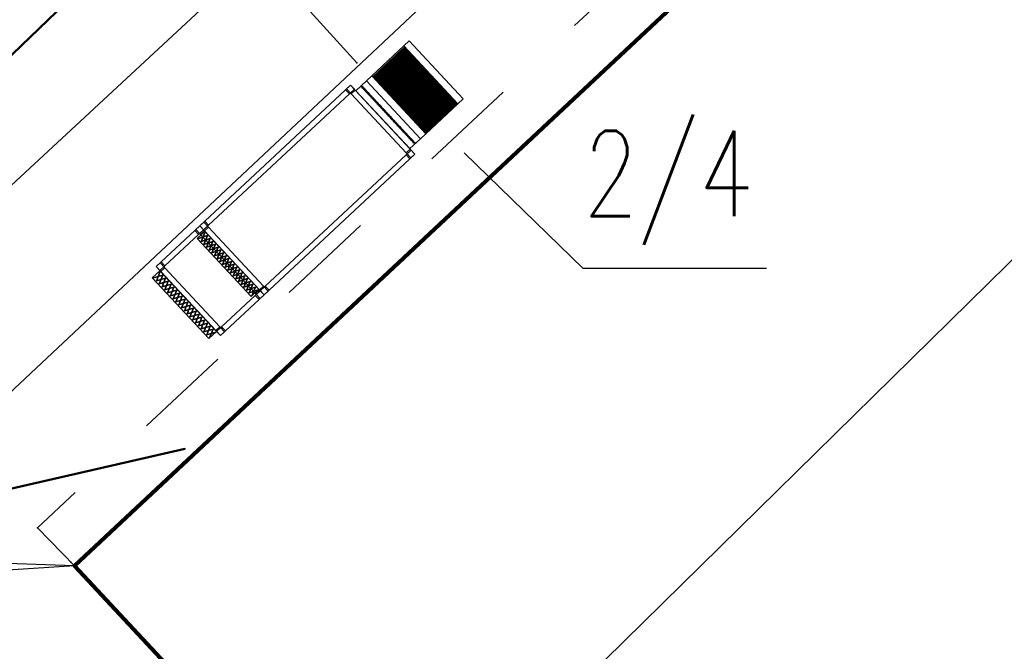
# Model space of a CAD drawing. Extents: x 5552506 to 5553307, y 5642054 to 5642708.
# Tile 20 of 73: x 5552817.57 to 5552827.65, y 5642469.38 to 5642475.84. Entities that reach past the tile are written whole.
import ezdxf
from ezdxf.enums import TextEntityAlignment as Align

# ---------------------------------------------------------------- set-up
doc = ezdxf.new("R2010")
doc.units = 0
doc.header["$MEASUREMENT"] = 0
doc.linetypes.add('1', pattern=[2, 1, -1])
for name, color, linetype, lineweight in [('A_SC_WID', 1, 'Continuous', 18), ('PROJEKT', 255, 'Continuous', 50), ('ramka', 9, 'Continuous', 30)]:
    doc.layers.add(name, color=color, linetype=linetype, lineweight=lineweight)
doc.layers.add('deszczówka', color=7, linetype='Continuous', lineweight=50, true_color=0x0a8f2c)
for name, color, linetype in [('EGB_BlokBudynku', 7, 'Continuous'), ('EGB_Budynek', 7, 'Continuous'), ('EGB_DzialkaEwidencyjna', 7, 'Continuous'), ('GES_PrzewodKanalizacyjny', 7, 'Continuous'), ('OT_Komunikacja', 7, 'Continuous')]:
    doc.layers.add(name, color=color, linetype=linetype)
doc.layers.add('pomoce IS', color=7, linetype='Continuous', plot=False)
doc.styles.add('STYL_ARIAL', font='simplex', dxfattribs={"width": 0.75, "oblique": 0.1})

msp = doc.modelspace()

# ---------------------------------------------------------------- linework, layer by layer
at = {"linetype": 'ByBlock'}
msp.add_lwpolyline([(5552818.13, 5642470.25), (5552854.09, 5642503.87), (5552864.53, 5642492.88), (5552829.075, 5642458.505), (5552818.13, 5642470.25)], dxfattribs=at)
for points in [[(5552822.11, 5642475.03284), (5552821.67172, 5642474.62454), (5552821.11891, 5642475.21793), (5552821.55719, 5642475.62624), (5552822.11, 5642475.03284)], [(5552822.11, 5642475.03284), (5552821.67172, 5642474.62454), (5552821.11891, 5642475.21793), (5552821.55719, 5642475.62624), (5552822.11, 5642475.03284)], [(5552822.05586, 5642474.9824), (5552821.7266, 5642474.67566), (5552821.17379, 5642475.26906), (5552821.50305, 5642475.5758), (5552822.05586, 5642474.9824)], [(5552821.51191, 5642475.56628), (5552821.18265, 5642475.25955), (5552821.51191, 5642475.56628)], [(5552821.51668, 5642475.56116), (5552821.18742, 5642475.25442), (5552821.51668, 5642475.56116)], [(5552821.52145, 5642475.55604), (5552821.19219, 5642475.2493), (5552821.52145, 5642475.55604)], [(5552821.52622, 5642475.55092), (5552821.19696, 5642475.24418), (5552821.52622, 5642475.55092)], [(5552821.53099, 5642475.5458), (5552821.20173, 5642475.23906), (5552821.53099, 5642475.5458)], [(5552821.53577, 5642475.54067), (5552821.20651, 5642475.23394), (5552821.53577, 5642475.54067)], [(5552821.54054, 5642475.53555), (5552821.21128, 5642475.22881), (5552821.54054, 5642475.53555)], [(5552821.54531, 5642475.53043), (5552821.21605, 5642475.22369), (5552821.54531, 5642475.53043)], [(5552821.55008, 5642475.52531), (5552821.22082, 5642475.21857), (5552821.55008, 5642475.52531)], [(5552821.55485, 5642475.52019), (5552821.22559, 5642475.21345), (5552821.55485, 5642475.52019)], [(5552821.55962, 5642475.51507), (5552821.23036, 5642475.20833), (5552821.55962, 5642475.51507)], [(5552821.56439, 5642475.50994), (5552821.23514, 5642475.20321), (5552821.56439, 5642475.50994)], [(5552821.56917, 5642475.50482), (5552821.23991, 5642475.19808), (5552821.56917, 5642475.50482)], [(5552821.57394, 5642475.4997), (5552821.24468, 5642475.19296), (5552821.57394, 5642475.4997)], [(5552821.57871, 5642475.49458), (5552821.24945, 5642475.18784), (5552821.57871, 5642475.49458)], [(5552821.58348, 5642475.48946), (5552821.25422, 5642475.18272), (5552821.58348, 5642475.48946)], [(5552821.58825, 5642475.48433), (5552821.25899, 5642475.1776), (5552821.58825, 5642475.48433)], [(5552821.59302, 5642475.47921), (5552821.26376, 5642475.17247), (5552821.59302, 5642475.47921)], [(5552821.59779, 5642475.47409), (5552821.26854, 5642475.16735), (5552821.59779, 5642475.47409)], [(5552821.60257, 5642475.46897), (5552821.27331, 5642475.16223), (5552821.60257, 5642475.46897)], [(5552821.60734, 5642475.46385), (5552821.27808, 5642475.15711), (5552821.60734, 5642475.46385)], [(5552821.61211, 5642475.45873), (5552821.28285, 5642475.15199), (5552821.61211, 5642475.45873)], [(5552821.61688, 5642475.4536), (5552821.28762, 5642475.14687), (5552821.61688, 5642475.4536)], [(5552821.62165, 5642475.44848), (5552821.29239, 5642475.14174), (5552821.62165, 5642475.44848)], [(5552821.62642, 5642475.44336), (5552821.29716, 5642475.13662), (5552821.62642, 5642475.44336)], [(5552821.6312, 5642475.43824), (5552821.30194, 5642475.1315), (5552821.6312, 5642475.43824)], [(5552821.63597, 5642475.43312), (5552821.30671, 5642475.12638), (5552821.63597, 5642475.43312)], [(5552821.64074, 5642475.42799), (5552821.31148, 5642475.12126), (5552821.64074, 5642475.42799)], [(5552821.64551, 5642475.42287), (5552821.31625, 5642475.11613), (5552821.64551, 5642475.42287)], [(5552821.65028, 5642475.41775), (5552821.32102, 5642475.11101), (5552821.65028, 5642475.41775)], [(5552821.65505, 5642475.41263), (5552821.32579, 5642475.10589), (5552821.65505, 5642475.41263)], [(5552821.65982, 5642475.40751), (5552821.33056, 5642475.10077), (5552821.65982, 5642475.40751)], [(5552821.6646, 5642475.40239), (5552821.33534, 5642475.09565), (5552821.6646, 5642475.40239)], [(5552821.66937, 5642475.39726), (5552821.34011, 5642475.09053), (5552821.66937, 5642475.39726)], [(5552821.67414, 5642475.39214), (5552821.34488, 5642475.0854), (5552821.67414, 5642475.39214)], [(5552821.67891, 5642475.38702), (5552821.34965, 5642475.08028), (5552821.67891, 5642475.38702)], [(5552821.68368, 5642475.3819), (5552821.35442, 5642475.07516), (5552821.68368, 5642475.3819)], [(5552821.68845, 5642475.37678), (5552821.35919, 5642475.07004), (5552821.68845, 5642475.37678)], [(5552821.69322, 5642475.37165), (5552821.36397, 5642475.06492), (5552821.69322, 5642475.37165)], [(5552821.698, 5642475.36653), (5552821.36874, 5642475.05979), (5552821.698, 5642475.36653)], [(5552821.70277, 5642475.36141), (5552821.37351, 5642475.05467), (5552821.70277, 5642475.36141)], [(5552821.70754, 5642475.35629), (5552821.37828, 5642475.04955), (5552821.70754, 5642475.35629)], [(5552821.71231, 5642475.35117), (5552821.38305, 5642475.04443), (5552821.71231, 5642475.35117)], [(5552821.71708, 5642475.34605), (5552821.38782, 5642475.03931), (5552821.71708, 5642475.34605)], [(5552821.72185, 5642475.34092), (5552821.39259, 5642475.03419), (5552821.72185, 5642475.34092)], [(5552821.72662, 5642475.3358), (5552821.39737, 5642475.02906), (5552821.72662, 5642475.3358)], [(5552821.7314, 5642475.33068), (5552821.40214, 5642475.02394), (5552821.7314, 5642475.33068)], [(5552821.73617, 5642475.32556), (5552821.40691, 5642475.01882), (5552821.73617, 5642475.32556)], [(5552821.74094, 5642475.32044), (5552821.41168, 5642475.0137), (5552821.74094, 5642475.32044)], [(5552821.74571, 5642475.31531), (5552821.41645, 5642475.00858), (5552821.74571, 5642475.31531)], [(5552821.75048, 5642475.31019), (5552821.42122, 5642475.00345), (5552821.75048, 5642475.31019)], [(5552821.75525, 5642475.30507), (5552821.42599, 5642474.99833), (5552821.75525, 5642475.30507)], [(5552821.76003, 5642475.29995), (5552821.43077, 5642474.99321), (5552821.76003, 5642475.29995)], [(5552821.7648, 5642475.29483), (5552821.43554, 5642474.98809), (5552821.7648, 5642475.29483)], [(5552821.76957, 5642475.28971), (5552821.44031, 5642474.98297), (5552821.76957, 5642475.28971)], [(5552821.77434, 5642475.28458), (5552821.44508, 5642474.97785), (5552821.77434, 5642475.28458)], [(5552821.77911, 5642475.27946), (5552821.44985, 5642474.97272), (5552821.77911, 5642475.27946)], [(5552821.78388, 5642475.27434), (5552821.45462, 5642474.9676), (5552821.78388, 5642475.27434)], [(5552821.78865, 5642475.26922), (5552821.4594, 5642474.96248), (5552821.78865, 5642475.26922)], [(5552820.99484, 5642475.13105), (5552819.45025, 5642473.69211), (5552819.41208, 5642473.73308), (5552820.95667, 5642475.17203), (5552820.99484, 5642475.13105)], [(5552820.99484, 5642475.13105), (5552820.94363, 5642475.08334), (5552820.90545, 5642475.12431), (5552820.95667, 5642475.17203), (5552820.99484, 5642475.13105)], [(5552821.61446, 5642474.46595), (5552821.57348, 5642474.42778), (5552820.9157, 5642475.13386), (5552820.95667, 5642475.17203), (5552821.61446, 5642474.46595)], [(5552821.00439, 5642475.12081), (5552820.96341, 5642475.08264), (5552820.9157, 5642475.13386), (5552820.95667, 5642475.17203), (5552821.00439, 5642475.12081)], [(5552821.67172, 5642474.62454), (5552821.5627, 5642474.52297), (5552821.00989, 5642475.11637), (5552821.11891, 5642475.21793), (5552821.67172, 5642474.62454)], [(5552821.67172, 5642474.62454), (5552821.5627, 5642474.52297), (5552821.00989, 5642475.11637), (5552821.11891, 5642475.21793), (5552821.67172, 5642474.62454)], [(5552821.79343, 5642475.2641), (5552821.46417, 5642474.95736), (5552821.79343, 5642475.2641)], [(5552821.7982, 5642475.25898), (5552821.46894, 5642474.95224), (5552821.7982, 5642475.25898)], [(5552821.80297, 5642475.25385), (5552821.47371, 5642474.94711), (5552821.80297, 5642475.25385)], [(5552821.80774, 5642475.24873), (5552821.47848, 5642474.94199), (5552821.80774, 5642475.24873)], [(5552821.81251, 5642475.24361), (5552821.48325, 5642474.93687), (5552821.81251, 5642475.24361)], [(5552821.81728, 5642475.23849), (5552821.48802, 5642474.93175), (5552821.81728, 5642475.23849)], [(5552821.82205, 5642475.23337), (5552821.4928, 5642474.92663), (5552821.82205, 5642475.23337)], [(5552821.82683, 5642475.22824), (5552821.49757, 5642474.92151), (5552821.82683, 5642475.22824)], [(5552821.8316, 5642475.22312), (5552821.50234, 5642474.91638), (5552821.8316, 5642475.22312)], [(5552821.83637, 5642475.218), (5552821.50711, 5642474.91126), (5552821.83637, 5642475.218)], [(5552821.84114, 5642475.21288), (5552821.51188, 5642474.90614), (5552821.84114, 5642475.21288)], [(5552821.84591, 5642475.20776), (5552821.51665, 5642474.90102), (5552821.84591, 5642475.20776)], [(5552821.85068, 5642475.20264), (5552821.52142, 5642474.8959), (5552821.85068, 5642475.20264)], [(5552821.85546, 5642475.19751), (5552821.5262, 5642474.89077), (5552821.85546, 5642475.19751)], [(5552821.86023, 5642475.19239), (5552821.53097, 5642474.88565), (5552821.86023, 5642475.19239)], [(5552821.865, 5642475.18727), (5552821.53574, 5642474.88053), (5552821.865, 5642475.18727)], [(5552821.86977, 5642475.18215), (5552821.54051, 5642474.87541), (5552821.86977, 5642475.18215)], [(5552821.87454, 5642475.17703), (5552821.54528, 5642474.87029), (5552821.87454, 5642475.17703)], [(5552821.87931, 5642475.1719), (5552821.55005, 5642474.86517), (5552821.87931, 5642475.1719)], [(5552821.88408, 5642475.16678), (5552821.55482, 5642474.86004), (5552821.88408, 5642475.16678)], [(5552821.07446, 5642475.16149), (5552821.08415, 5642475.15549), (5552821.07406, 5642475.15018), (5552821.06437, 5642475.15619), (5552821.07446, 5642475.16149), (5552821.08415, 5642475.15549), (5552821.06437, 5642475.15619), (5552821.07446, 5642475.16149)], [(5552821.07446, 5642475.16149), (5552821.08415, 5642475.15549), (5552821.07406, 5642475.15018), (5552821.06437, 5642475.15619), (5552821.07446, 5642475.16149), (5552821.08415, 5642475.15549), (5552821.06437, 5642475.15619), (5552821.07446, 5642475.16149)], [(5552821.08605, 5642475.14905), (5552821.09574, 5642475.14305), (5552821.08565, 5642475.13774), (5552821.07595, 5642475.14375), (5552821.08605, 5642475.14905), (5552821.09574, 5642475.14305), (5552821.07595, 5642475.14375), (5552821.08605, 5642475.14905)], [(5552821.08605, 5642475.14905), (5552821.09574, 5642475.14305), (5552821.08565, 5642475.13774), (5552821.07595, 5642475.14375), (5552821.08605, 5642475.14905), (5552821.09574, 5642475.14305), (5552821.07595, 5642475.14375), (5552821.08605, 5642475.14905)], [(5552821.09764, 5642475.13661), (5552821.10733, 5642475.13061), (5552821.09723, 5642475.12531), (5552821.08754, 5642475.13131), (5552821.09764, 5642475.13661), (5552821.10733, 5642475.13061), (5552821.08754, 5642475.13131), (5552821.09764, 5642475.13661)], [(5552821.09764, 5642475.13661), (5552821.10733, 5642475.13061), (5552821.09723, 5642475.12531), (5552821.08754, 5642475.13131), (5552821.09764, 5642475.13661), (5552821.10733, 5642475.13061), (5552821.08754, 5642475.13131), (5552821.09764, 5642475.13661)], [(5552821.10922, 5642475.12417), (5552821.11892, 5642475.11817), (5552821.10882, 5642475.11287), (5552821.09913, 5642475.11887), (5552821.10922, 5642475.12417), (5552821.11892, 5642475.11817), (5552821.09913, 5642475.11887), (5552821.10922, 5642475.12417)], [(5552821.10922, 5642475.12417), (5552821.11892, 5642475.11817), (5552821.10882, 5642475.11287), (5552821.09913, 5642475.11887), (5552821.10922, 5642475.12417), (5552821.11892, 5642475.11817), (5552821.09913, 5642475.11887), (5552821.10922, 5642475.12417)], [(5552821.12081, 5642475.11173), (5552821.1305, 5642475.10573), (5552821.12041, 5642475.10043), (5552821.11072, 5642475.10643), (5552821.12081, 5642475.11173), (5552821.1305, 5642475.10573), (5552821.11072, 5642475.10643), (5552821.12081, 5642475.11173)], [(5552821.12081, 5642475.11173), (5552821.1305, 5642475.10573), (5552821.12041, 5642475.10043), (5552821.11072, 5642475.10643), (5552821.12081, 5642475.11173), (5552821.1305, 5642475.10573), (5552821.11072, 5642475.10643), (5552821.12081, 5642475.11173)], [(5552821.1324, 5642475.0993), (5552821.14209, 5642475.09329), (5552821.132, 5642475.08799), (5552821.12231, 5642475.09399), (5552821.1324, 5642475.0993), (5552821.14209, 5642475.09329), (5552821.12231, 5642475.09399), (5552821.1324, 5642475.0993)], [(5552821.1324, 5642475.0993), (5552821.14209, 5642475.09329), (5552821.132, 5642475.08799), (5552821.12231, 5642475.09399), (5552821.1324, 5642475.0993), (5552821.14209, 5642475.09329), (5552821.12231, 5642475.09399), (5552821.1324, 5642475.0993)], [(5552821.14399, 5642475.08686), (5552821.15368, 5642475.08085), (5552821.14359, 5642475.07555), (5552821.13389, 5642475.08155), (5552821.14399, 5642475.08686), (5552821.15368, 5642475.08085), (5552821.13389, 5642475.08155), (5552821.14399, 5642475.08686)], [(5552821.14399, 5642475.08686), (5552821.15368, 5642475.08085), (5552821.14359, 5642475.07555), (5552821.13389, 5642475.08155), (5552821.14399, 5642475.08686), (5552821.15368, 5642475.08085), (5552821.13389, 5642475.08155), (5552821.14399, 5642475.08686)], [(5552821.15557, 5642475.07442), (5552821.16527, 5642475.06841), (5552821.15517, 5642475.06311), (5552821.14548, 5642475.06912), (5552821.15557, 5642475.07442), (5552821.16527, 5642475.06841), (5552821.14548, 5642475.06912), (5552821.15557, 5642475.07442)], [(5552821.15557, 5642475.07442), (5552821.16527, 5642475.06841), (5552821.15517, 5642475.06311), (5552821.14548, 5642475.06912), (5552821.15557, 5642475.07442), (5552821.16527, 5642475.06841), (5552821.14548, 5642475.06912), (5552821.15557, 5642475.07442)], [(5552821.88886, 5642475.16166), (5552821.5596, 5642474.85492), (5552821.88886, 5642475.16166)], [(5552821.89363, 5642475.15654), (5552821.56437, 5642474.8498), (5552821.89363, 5642475.15654)], [(5552821.8984, 5642475.15142), (5552821.56914, 5642474.84468), (5552821.8984, 5642475.15142)], [(5552821.90317, 5642475.1463), (5552821.57391, 5642474.83956), (5552821.90317, 5642475.1463)], [(5552821.90794, 5642475.14117), (5552821.57868, 5642474.83444), (5552821.90794, 5642475.14117)], [(5552821.91271, 5642475.13605), (5552821.58345, 5642474.82931), (5552821.91271, 5642475.13605)], [(5552821.91748, 5642475.13093), (5552821.58823, 5642474.82419), (5552821.91748, 5642475.13093)], [(5552821.92226, 5642475.12581), (5552821.593, 5642474.81907), (5552821.92226, 5642475.12581)], [(5552821.92703, 5642475.12069), (5552821.59777, 5642474.81395), (5552821.92703, 5642475.12069)], [(5552821.9318, 5642475.11556), (5552821.60254, 5642474.80883), (5552821.9318, 5642475.11556)], [(5552821.93657, 5642475.11044), (5552821.60731, 5642474.8037), (5552821.93657, 5642475.11044)], [(5552821.94134, 5642475.10532), (5552821.61208, 5642474.79858), (5552821.94134, 5642475.10532)], [(5552821.94611, 5642475.1002), (5552821.61685, 5642474.79346), (5552821.94611, 5642475.1002)], [(5552821.95088, 5642475.09508), (5552821.62163, 5642474.78834), (5552821.95088, 5642475.09508)], [(5552821.95566, 5642475.08996), (5552821.6264, 5642474.78322), (5552821.95566, 5642475.08996)], [(5552821.96043, 5642475.08483), (5552821.63117, 5642474.7781), (5552821.96043, 5642475.08483)], [(5552821.9652, 5642475.07971), (5552821.63594, 5642474.77297), (5552821.9652, 5642475.07971)], [(5552821.96997, 5642475.07459), (5552821.64071, 5642474.76785), (5552821.96997, 5642475.07459)], [(5552821.97474, 5642475.06947), (5552821.64548, 5642474.76273), (5552821.97474, 5642475.06947)], [(5552821.97951, 5642475.06435), (5552821.65025, 5642474.75761), (5552821.97951, 5642475.06435)], [(5552821.16716, 5642475.06198), (5552821.17686, 5642475.05598), (5552821.16676, 5642475.05067), (5552821.15707, 5642475.05668), (5552821.16716, 5642475.06198), (5552821.17686, 5642475.05598), (5552821.15707, 5642475.05668), (5552821.16716, 5642475.06198)], [(5552821.16716, 5642475.06198), (5552821.17686, 5642475.05598), (5552821.16676, 5642475.05067), (5552821.15707, 5642475.05668), (5552821.16716, 5642475.06198), (5552821.17686, 5642475.05598), (5552821.15707, 5642475.05668), (5552821.16716, 5642475.06198)], [(5552821.17875, 5642475.04954), (5552821.18844, 5642475.04354), (5552821.17835, 5642475.03823), (5552821.16866, 5642475.04424), (5552821.17875, 5642475.04954), (5552821.18844, 5642475.04354), (5552821.16866, 5642475.04424), (5552821.17875, 5642475.04954)], [(5552821.17875, 5642475.04954), (5552821.18844, 5642475.04354), (5552821.17835, 5642475.03823), (5552821.16866, 5642475.04424), (5552821.17875, 5642475.04954), (5552821.18844, 5642475.04354), (5552821.16866, 5642475.04424), (5552821.17875, 5642475.04954)], [(5552821.19034, 5642475.0371), (5552821.20003, 5642475.0311), (5552821.18994, 5642475.0258), (5552821.18024, 5642475.0318), (5552821.19034, 5642475.0371), (5552821.20003, 5642475.0311), (5552821.18024, 5642475.0318), (5552821.19034, 5642475.0371)], [(5552821.19034, 5642475.0371), (5552821.20003, 5642475.0311), (5552821.18994, 5642475.0258), (5552821.18024, 5642475.0318), (5552821.19034, 5642475.0371), (5552821.20003, 5642475.0311), (5552821.18024, 5642475.0318), (5552821.19034, 5642475.0371)], [(5552821.20193, 5642475.02466), (5552821.21162, 5642475.01866), (5552821.20153, 5642475.01336), (5552821.19183, 5642475.01936), (5552821.20193, 5642475.02466), (5552821.21162, 5642475.01866), (5552821.19183, 5642475.01936), (5552821.20193, 5642475.02466)], [(5552821.20193, 5642475.02466), (5552821.21162, 5642475.01866), (5552821.20153, 5642475.01336), (5552821.19183, 5642475.01936), (5552821.20193, 5642475.02466), (5552821.21162, 5642475.01866), (5552821.19183, 5642475.01936), (5552821.20193, 5642475.02466)], [(5552821.21351, 5642475.01222), (5552821.22321, 5642475.00622), (5552821.21311, 5642475.00092), (5552821.20342, 5642475.00692), (5552821.21351, 5642475.01222), (5552821.22321, 5642475.00622), (5552821.20342, 5642475.00692), (5552821.21351, 5642475.01222)], [(5552821.21351, 5642475.01222), (5552821.22321, 5642475.00622), (5552821.21311, 5642475.00092), (5552821.20342, 5642475.00692), (5552821.21351, 5642475.01222), (5552821.22321, 5642475.00622), (5552821.20342, 5642475.00692), (5552821.21351, 5642475.01222)], [(5552821.2251, 5642474.99979), (5552821.2348, 5642474.99378), (5552821.2247, 5642474.98848), (5552821.21501, 5642474.99448), (5552821.2251, 5642474.99979), (5552821.2348, 5642474.99378), (5552821.21501, 5642474.99448), (5552821.2251, 5642474.99979)], [(5552821.2251, 5642474.99979), (5552821.2348, 5642474.99378), (5552821.2247, 5642474.98848), (5552821.21501, 5642474.99448), (5552821.2251, 5642474.99979), (5552821.2348, 5642474.99378), (5552821.21501, 5642474.99448), (5552821.2251, 5642474.99979)], [(5552821.23669, 5642474.98735), (5552821.24638, 5642474.98134), (5552821.23629, 5642474.97604), (5552821.2266, 5642474.98204), (5552821.23669, 5642474.98735), (5552821.24638, 5642474.98134), (5552821.2266, 5642474.98204), (5552821.23669, 5642474.98735)], [(5552821.23669, 5642474.98735), (5552821.24638, 5642474.98134), (5552821.23629, 5642474.97604), (5552821.2266, 5642474.98204), (5552821.23669, 5642474.98735), (5552821.24638, 5642474.98134), (5552821.2266, 5642474.98204), (5552821.23669, 5642474.98735)], [(5552821.24828, 5642474.97491), (5552821.25797, 5642474.96891), (5552821.24788, 5642474.9636), (5552821.23818, 5642474.96961), (5552821.24828, 5642474.97491), (5552821.25797, 5642474.96891), (5552821.23818, 5642474.96961), (5552821.24828, 5642474.97491)], [(5552821.24828, 5642474.97491), (5552821.25797, 5642474.96891), (5552821.24788, 5642474.9636), (5552821.23818, 5642474.96961), (5552821.24828, 5642474.97491), (5552821.25797, 5642474.96891), (5552821.23818, 5642474.96961), (5552821.24828, 5642474.97491)], [(5552821.25987, 5642474.96247), (5552821.26956, 5642474.95647), (5552821.25947, 5642474.95116), (5552821.24977, 5642474.95717), (5552821.25987, 5642474.96247), (5552821.26956, 5642474.95647), (5552821.24977, 5642474.95717), (5552821.25987, 5642474.96247)], [(5552821.25987, 5642474.96247), (5552821.26956, 5642474.95647), (5552821.25947, 5642474.95116), (5552821.24977, 5642474.95717), (5552821.25987, 5642474.96247), (5552821.26956, 5642474.95647), (5552821.24977, 5642474.95717), (5552821.25987, 5642474.96247)], [(5552821.98429, 5642475.05922), (5552821.65503, 5642474.75249), (5552821.98429, 5642475.05922)], [(5552821.98906, 5642475.0541), (5552821.6598, 5642474.74736), (5552821.98906, 5642475.0541)], [(5552821.99383, 5642475.04898), (5552821.66457, 5642474.74224), (5552821.99383, 5642475.04898)], [(5552821.9986, 5642475.04386), (5552821.66934, 5642474.73712), (5552821.9986, 5642475.04386)], [(5552822.00337, 5642475.03874), (5552821.67411, 5642474.732), (5552822.00337, 5642475.03874)], [(5552822.00814, 5642475.03362), (5552821.67888, 5642474.72688), (5552822.00814, 5642475.03362)], [(5552822.01291, 5642475.02849), (5552821.68365, 5642474.72176), (5552822.01291, 5642475.02849)], [(5552822.01769, 5642475.02337), (5552821.68843, 5642474.71663), (5552822.01769, 5642475.02337)], [(5552822.02246, 5642475.01825), (5552821.6932, 5642474.71151), (5552822.02246, 5642475.01825)], [(5552822.02723, 5642475.01313), (5552821.69797, 5642474.70639), (5552822.02723, 5642475.01313)], [(5552822.032, 5642475.00801), (5552821.70274, 5642474.70127), (5552822.032, 5642475.00801)], [(5552822.03677, 5642475.00288), (5552821.70751, 5642474.69615), (5552822.03677, 5642475.00288)], [(5552822.04154, 5642474.99776), (5552821.71228, 5642474.69102), (5552822.04154, 5642474.99776)], [(5552822.04631, 5642474.99264), (5552821.71706, 5642474.6859), (5552822.04631, 5642474.99264)], [(5552822.05109, 5642474.98752), (5552821.72183, 5642474.68078), (5552822.05109, 5642474.98752)], [(5552822.05586, 5642474.9824), (5552821.7266, 5642474.67566), (5552822.05586, 5642474.9824)], [(5552821.27145, 5642474.95003), (5552821.28115, 5642474.94403), (5552821.27105, 5642474.93872), (5552821.26136, 5642474.94473), (5552821.27145, 5642474.95003), (5552821.28115, 5642474.94403), (5552821.26136, 5642474.94473), (5552821.27145, 5642474.95003)], [(5552821.27145, 5642474.95003), (5552821.28115, 5642474.94403), (5552821.27105, 5642474.93872), (5552821.26136, 5642474.94473), (5552821.27145, 5642474.95003), (5552821.28115, 5642474.94403), (5552821.26136, 5642474.94473), (5552821.27145, 5642474.95003)], [(5552821.28304, 5642474.93759), (5552821.29273, 5642474.93159), (5552821.28264, 5642474.92629), (5552821.27295, 5642474.93229), (5552821.28304, 5642474.93759), (5552821.29273, 5642474.93159), (5552821.27295, 5642474.93229), (5552821.28304, 5642474.93759)], [(5552821.28304, 5642474.93759), (5552821.29273, 5642474.93159), (5552821.28264, 5642474.92629), (5552821.27295, 5642474.93229), (5552821.28304, 5642474.93759), (5552821.29273, 5642474.93159), (5552821.27295, 5642474.93229), (5552821.28304, 5642474.93759)], [(5552821.29463, 5642474.92515), (5552821.30432, 5642474.91915), (5552821.29423, 5642474.91385), (5552821.28454, 5642474.91985), (5552821.29463, 5642474.92515), (5552821.30432, 5642474.91915), (5552821.28454, 5642474.91985), (5552821.29463, 5642474.92515)], [(5552821.29463, 5642474.92515), (5552821.30432, 5642474.91915), (5552821.29423, 5642474.91385), (5552821.28454, 5642474.91985), (5552821.29463, 5642474.92515), (5552821.30432, 5642474.91915), (5552821.28454, 5642474.91985), (5552821.29463, 5642474.92515)], [(5552821.30622, 5642474.91272), (5552821.31591, 5642474.90671), (5552821.30582, 5642474.90141), (5552821.29612, 5642474.90741), (5552821.30622, 5642474.91272), (5552821.31591, 5642474.90671), (5552821.29612, 5642474.90741), (5552821.30622, 5642474.91272)], [(5552821.30622, 5642474.91272), (5552821.31591, 5642474.90671), (5552821.30582, 5642474.90141), (5552821.29612, 5642474.90741), (5552821.30622, 5642474.91272), (5552821.31591, 5642474.90671), (5552821.29612, 5642474.90741), (5552821.30622, 5642474.91272)], [(5552821.31781, 5642474.90028), (5552821.3275, 5642474.89427), (5552821.3174, 5642474.88897), (5552821.30771, 5642474.89497), (5552821.31781, 5642474.90028), (5552821.3275, 5642474.89427), (5552821.30771, 5642474.89497), (5552821.31781, 5642474.90028)], [(5552821.31781, 5642474.90028), (5552821.3275, 5642474.89427), (5552821.3174, 5642474.88897), (5552821.30771, 5642474.89497), (5552821.31781, 5642474.90028), (5552821.3275, 5642474.89427), (5552821.30771, 5642474.89497), (5552821.31781, 5642474.90028)], [(5552821.32939, 5642474.88784), (5552821.33909, 5642474.88183), (5552821.32899, 5642474.87653), (5552821.3193, 5642474.88254), (5552821.32939, 5642474.88784), (5552821.33909, 5642474.88183), (5552821.3193, 5642474.88254), (5552821.32939, 5642474.88784)], [(5552821.32939, 5642474.88784), (5552821.33909, 5642474.88183), (5552821.32899, 5642474.87653), (5552821.3193, 5642474.88254), (5552821.32939, 5642474.88784), (5552821.33909, 5642474.88183), (5552821.3193, 5642474.88254), (5552821.32939, 5642474.88784)], [(5552821.34098, 5642474.8754), (5552821.35067, 5642474.8694), (5552821.34058, 5642474.86409), (5552821.33089, 5642474.8701), (5552821.34098, 5642474.8754), (5552821.35067, 5642474.8694), (5552821.33089, 5642474.8701), (5552821.34098, 5642474.8754)], [(5552821.34098, 5642474.8754), (5552821.35067, 5642474.8694), (5552821.34058, 5642474.86409), (5552821.33089, 5642474.8701), (5552821.34098, 5642474.8754), (5552821.35067, 5642474.8694), (5552821.33089, 5642474.8701), (5552821.34098, 5642474.8754)], [(5552821.35257, 5642474.86296), (5552821.36226, 5642474.85696), (5552821.35217, 5642474.85165), (5552821.34248, 5642474.85766), (5552821.35257, 5642474.86296), (5552821.36226, 5642474.85696), (5552821.34248, 5642474.85766), (5552821.35257, 5642474.86296)], [(5552821.35257, 5642474.86296), (5552821.36226, 5642474.85696), (5552821.35217, 5642474.85165), (5552821.34248, 5642474.85766), (5552821.35257, 5642474.86296), (5552821.36226, 5642474.85696), (5552821.34248, 5642474.85766), (5552821.35257, 5642474.86296)], [(5552821.36416, 5642474.85052), (5552821.37385, 5642474.84452), (5552821.36376, 5642474.83922), (5552821.35406, 5642474.84522), (5552821.36416, 5642474.85052), (5552821.37385, 5642474.84452), (5552821.35406, 5642474.84522), (5552821.36416, 5642474.85052)], [(5552821.36416, 5642474.85052), (5552821.37385, 5642474.84452), (5552821.36376, 5642474.83922), (5552821.35406, 5642474.84522), (5552821.36416, 5642474.85052), (5552821.37385, 5642474.84452), (5552821.35406, 5642474.84522), (5552821.36416, 5642474.85052)], [(5552821.37574, 5642474.83808), (5552821.38544, 5642474.83208), (5552821.37534, 5642474.82678), (5552821.36565, 5642474.83278), (5552821.37574, 5642474.83808), (5552821.38544, 5642474.83208), (5552821.36565, 5642474.83278), (5552821.37574, 5642474.83808)], [(5552821.37574, 5642474.83808), (5552821.38544, 5642474.83208), (5552821.37534, 5642474.82678), (5552821.36565, 5642474.83278), (5552821.37574, 5642474.83808), (5552821.38544, 5642474.83208), (5552821.36565, 5642474.83278), (5552821.37574, 5642474.83808)], [(5552821.38733, 5642474.82564), (5552821.39703, 5642474.81964), (5552821.38693, 5642474.81434), (5552821.37724, 5642474.82034), (5552821.38733, 5642474.82564), (5552821.39703, 5642474.81964), (5552821.37724, 5642474.82034), (5552821.38733, 5642474.82564)], [(5552821.38733, 5642474.82564), (5552821.39703, 5642474.81964), (5552821.38693, 5642474.81434), (5552821.37724, 5642474.82034), (5552821.38733, 5642474.82564), (5552821.39703, 5642474.81964), (5552821.37724, 5642474.82034), (5552821.38733, 5642474.82564)], [(5552821.39892, 5642474.81321), (5552821.40861, 5642474.8072), (5552821.39852, 5642474.8019), (5552821.38883, 5642474.8079), (5552821.39892, 5642474.81321), (5552821.40861, 5642474.8072), (5552821.38883, 5642474.8079), (5552821.39892, 5642474.81321)], [(5552821.39892, 5642474.81321), (5552821.40861, 5642474.8072), (5552821.39852, 5642474.8019), (5552821.38883, 5642474.8079), (5552821.39892, 5642474.81321), (5552821.40861, 5642474.8072), (5552821.38883, 5642474.8079), (5552821.39892, 5642474.81321)], [(5552821.41051, 5642474.80077), (5552821.4202, 5642474.79476), (5552821.41011, 5642474.78946), (5552821.40041, 5642474.79546), (5552821.41051, 5642474.80077), (5552821.4202, 5642474.79476), (5552821.40041, 5642474.79546), (5552821.41051, 5642474.80077)], [(5552821.41051, 5642474.80077), (5552821.4202, 5642474.79476), (5552821.41011, 5642474.78946), (5552821.40041, 5642474.79546), (5552821.41051, 5642474.80077), (5552821.4202, 5642474.79476), (5552821.40041, 5642474.79546), (5552821.41051, 5642474.80077)], [(5552821.4221, 5642474.78833), (5552821.43179, 5642474.78233), (5552821.4217, 5642474.77702), (5552821.412, 5642474.78303), (5552821.4221, 5642474.78833), (5552821.43179, 5642474.78233), (5552821.412, 5642474.78303), (5552821.4221, 5642474.78833)], [(5552821.4221, 5642474.78833), (5552821.43179, 5642474.78233), (5552821.4217, 5642474.77702), (5552821.412, 5642474.78303), (5552821.4221, 5642474.78833), (5552821.43179, 5642474.78233), (5552821.412, 5642474.78303), (5552821.4221, 5642474.78833)], [(5552821.43368, 5642474.77589), (5552821.44338, 5642474.76989), (5552821.43328, 5642474.76458), (5552821.42359, 5642474.77059), (5552821.43368, 5642474.77589), (5552821.44338, 5642474.76989), (5552821.42359, 5642474.77059), (5552821.43368, 5642474.77589)], [(5552821.43368, 5642474.77589), (5552821.44338, 5642474.76989), (5552821.43328, 5642474.76458), (5552821.42359, 5642474.77059), (5552821.43368, 5642474.77589), (5552821.44338, 5642474.76989), (5552821.42359, 5642474.77059), (5552821.43368, 5642474.77589)], [(5552821.44527, 5642474.76345), (5552821.45497, 5642474.75745), (5552821.44487, 5642474.75214), (5552821.43518, 5642474.75815), (5552821.44527, 5642474.76345), (5552821.45497, 5642474.75745), (5552821.43518, 5642474.75815), (5552821.44527, 5642474.76345)], [(5552821.44527, 5642474.76345), (5552821.45497, 5642474.75745), (5552821.44487, 5642474.75214), (5552821.43518, 5642474.75815), (5552821.44527, 5642474.76345), (5552821.45497, 5642474.75745), (5552821.43518, 5642474.75815), (5552821.44527, 5642474.76345)], [(5552821.45686, 5642474.75101), (5552821.46655, 5642474.74501), (5552821.45646, 5642474.73971), (5552821.44677, 5642474.74571), (5552821.45686, 5642474.75101), (5552821.46655, 5642474.74501), (5552821.44677, 5642474.74571), (5552821.45686, 5642474.75101)], [(5552821.45686, 5642474.75101), (5552821.46655, 5642474.74501), (5552821.45646, 5642474.73971), (5552821.44677, 5642474.74571), (5552821.45686, 5642474.75101), (5552821.46655, 5642474.74501), (5552821.44677, 5642474.74571), (5552821.45686, 5642474.75101)], [(5552821.46845, 5642474.73857), (5552821.47814, 5642474.73257), (5552821.46805, 5642474.72727), (5552821.45835, 5642474.73327), (5552821.46845, 5642474.73857), (5552821.47814, 5642474.73257), (5552821.45835, 5642474.73327), (5552821.46845, 5642474.73857)], [(5552821.46845, 5642474.73857), (5552821.47814, 5642474.73257), (5552821.46805, 5642474.72727), (5552821.45835, 5642474.73327), (5552821.46845, 5642474.73857), (5552821.47814, 5642474.73257), (5552821.45835, 5642474.73327), (5552821.46845, 5642474.73857)], [(5552821.48004, 5642474.72614), (5552821.48973, 5642474.72013), (5552821.47964, 5642474.71483), (5552821.46994, 5642474.72083), (5552821.48004, 5642474.72614), (5552821.48973, 5642474.72013), (5552821.46994, 5642474.72083), (5552821.48004, 5642474.72614)], [(5552821.48004, 5642474.72614), (5552821.48973, 5642474.72013), (5552821.47964, 5642474.71483), (5552821.46994, 5642474.72083), (5552821.48004, 5642474.72614), (5552821.48973, 5642474.72013), (5552821.46994, 5642474.72083), (5552821.48004, 5642474.72614)], [(5552821.49162, 5642474.7137), (5552821.50132, 5642474.70769), (5552821.49122, 5642474.70239), (5552821.48153, 5642474.70839), (5552821.49162, 5642474.7137), (5552821.50132, 5642474.70769), (5552821.48153, 5642474.70839), (5552821.49162, 5642474.7137)], [(5552821.49162, 5642474.7137), (5552821.50132, 5642474.70769), (5552821.49122, 5642474.70239), (5552821.48153, 5642474.70839), (5552821.49162, 5642474.7137), (5552821.50132, 5642474.70769), (5552821.48153, 5642474.70839), (5552821.49162, 5642474.7137)], [(5552821.50321, 5642474.70126), (5552821.5129, 5642474.69525), (5552821.50281, 5642474.68995), (5552821.49312, 5642474.69595), (5552821.50321, 5642474.70126), (5552821.5129, 5642474.69525), (5552821.49312, 5642474.69595), (5552821.50321, 5642474.70126)], [(5552821.50321, 5642474.70126), (5552821.5129, 5642474.69525), (5552821.50281, 5642474.68995), (5552821.49312, 5642474.69595), (5552821.50321, 5642474.70126), (5552821.5129, 5642474.69525), (5552821.49312, 5642474.69595), (5552821.50321, 5642474.70126)], [(5552821.5148, 5642474.68882), (5552821.52449, 5642474.68282), (5552821.5144, 5642474.67751), (5552821.50471, 5642474.68352), (5552821.5148, 5642474.68882), (5552821.52449, 5642474.68282), (5552821.50471, 5642474.68352), (5552821.5148, 5642474.68882)], [(5552821.5148, 5642474.68882), (5552821.52449, 5642474.68282), (5552821.5144, 5642474.67751), (5552821.50471, 5642474.68352), (5552821.5148, 5642474.68882), (5552821.52449, 5642474.68282), (5552821.50471, 5642474.68352), (5552821.5148, 5642474.68882)], [(5552821.52639, 5642474.67638), (5552821.53608, 5642474.67038), (5552821.52599, 5642474.66507), (5552821.51629, 5642474.67108), (5552821.52639, 5642474.67638), (5552821.53608, 5642474.67038), (5552821.51629, 5642474.67108), (5552821.52639, 5642474.67638)], [(5552821.52639, 5642474.67638), (5552821.53608, 5642474.67038), (5552821.52599, 5642474.66507), (5552821.51629, 5642474.67108), (5552821.52639, 5642474.67638), (5552821.53608, 5642474.67038), (5552821.51629, 5642474.67108), (5552821.52639, 5642474.67638)], [(5552821.53798, 5642474.66394), (5552821.54767, 5642474.65794), (5552821.53757, 5642474.65264), (5552821.52788, 5642474.65864), (5552821.53798, 5642474.66394), (5552821.54767, 5642474.65794), (5552821.52788, 5642474.65864), (5552821.53798, 5642474.66394)], [(5552821.53798, 5642474.66394), (5552821.54767, 5642474.65794), (5552821.53757, 5642474.65264), (5552821.52788, 5642474.65864), (5552821.53798, 5642474.66394), (5552821.54767, 5642474.65794), (5552821.52788, 5642474.65864), (5552821.53798, 5642474.66394)], [(5552821.54956, 5642474.6515), (5552821.55926, 5642474.6455), (5552821.54916, 5642474.6402), (5552821.53947, 5642474.6462), (5552821.54956, 5642474.6515), (5552821.55926, 5642474.6455), (5552821.53947, 5642474.6462), (5552821.54956, 5642474.6515)], [(5552821.54956, 5642474.6515), (5552821.55926, 5642474.6455), (5552821.54916, 5642474.6402), (5552821.53947, 5642474.6462), (5552821.54956, 5642474.6515), (5552821.55926, 5642474.6455), (5552821.53947, 5642474.6462), (5552821.54956, 5642474.6515)], [(5552821.56115, 5642474.63906), (5552821.57084, 5642474.63306), (5552821.56075, 5642474.62776), (5552821.55106, 5642474.63376), (5552821.56115, 5642474.63906), (5552821.57084, 5642474.63306), (5552821.55106, 5642474.63376), (5552821.56115, 5642474.63906)], [(5552821.56115, 5642474.63906), (5552821.57084, 5642474.63306), (5552821.56075, 5642474.62776), (5552821.55106, 5642474.63376), (5552821.56115, 5642474.63906), (5552821.57084, 5642474.63306), (5552821.55106, 5642474.63376), (5552821.56115, 5642474.63906)], [(5552821.57274, 5642474.62663), (5552821.58243, 5642474.62062), (5552821.57234, 5642474.61532), (5552821.56265, 5642474.62132), (5552821.57274, 5642474.62663), (5552821.58243, 5642474.62062), (5552821.56265, 5642474.62132), (5552821.57274, 5642474.62663)], [(5552821.57274, 5642474.62663), (5552821.58243, 5642474.62062), (5552821.57234, 5642474.61532), (5552821.56265, 5642474.62132), (5552821.57274, 5642474.62663), (5552821.58243, 5642474.62062), (5552821.56265, 5642474.62132), (5552821.57274, 5642474.62663)], [(5552821.58433, 5642474.61419), (5552821.59402, 5642474.60818), (5552821.58393, 5642474.60288), (5552821.57423, 5642474.60888), (5552821.58433, 5642474.61419), (5552821.59402, 5642474.60818), (5552821.57423, 5642474.60888), (5552821.58433, 5642474.61419)], [(5552821.58433, 5642474.61419), (5552821.59402, 5642474.60818), (5552821.58393, 5642474.60288), (5552821.57423, 5642474.60888), (5552821.58433, 5642474.61419), (5552821.59402, 5642474.60818), (5552821.57423, 5642474.60888), (5552821.58433, 5642474.61419)], [(5552821.59591, 5642474.60175), (5552821.60561, 5642474.59574), (5552821.59551, 5642474.59044), (5552821.58582, 5642474.59645), (5552821.59591, 5642474.60175), (5552821.60561, 5642474.59574), (5552821.58582, 5642474.59645), (5552821.59591, 5642474.60175)], [(5552821.59591, 5642474.60175), (5552821.60561, 5642474.59574), (5552821.59551, 5642474.59044), (5552821.58582, 5642474.59645), (5552821.59591, 5642474.60175), (5552821.60561, 5642474.59574), (5552821.58582, 5642474.59645), (5552821.59591, 5642474.60175)], [(5552821.6075, 5642474.58931), (5552821.6172, 5642474.58331), (5552821.6071, 5642474.578), (5552821.59741, 5642474.58401), (5552821.6075, 5642474.58931), (5552821.6172, 5642474.58331), (5552821.59741, 5642474.58401), (5552821.6075, 5642474.58931)], [(5552821.6075, 5642474.58931), (5552821.6172, 5642474.58331), (5552821.6071, 5642474.578), (5552821.59741, 5642474.58401), (5552821.6075, 5642474.58931), (5552821.6172, 5642474.58331), (5552821.59741, 5642474.58401), (5552821.6075, 5642474.58931)], [(5552821.61446, 5642474.46595), (5552820.06986, 5642473.02701), (5552820.03169, 5642473.06798), (5552821.57628, 5642474.50692), (5552821.61446, 5642474.46595)], [(5552821.61446, 5642474.46595), (5552821.56324, 5642474.41824), (5552821.52507, 5642474.45921), (5552821.57628, 5642474.50692), (5552821.61446, 5642474.46595)], [(5552821.61446, 5642474.46595), (5552821.57348, 5642474.42778), (5552821.52577, 5642474.479), (5552821.56674, 5642474.51717), (5552821.61446, 5642474.46595)], [(5552819.50147, 5642473.73982), (5552819.45025, 5642473.69211), (5552819.41208, 5642473.73308), (5552819.4633, 5642473.7808), (5552819.50147, 5642473.73982)], [(5552820.11084, 5642473.06518), (5552820.06986, 5642473.02701), (5552819.41208, 5642473.73308), (5552819.45306, 5642473.77126), (5552820.11084, 5642473.06518)], [(5552819.50077, 5642473.72004), (5552819.4598, 5642473.68187), (5552819.41208, 5642473.73308), (5552819.45306, 5642473.77126), (5552819.50077, 5642473.72004)], [(5552819.45025, 5642473.69211), (5552819.00319, 5642473.27563), (5552818.96502, 5642473.3166), (5552819.41208, 5642473.73308), (5552819.45025, 5642473.69211)], [(5552819.45025, 5642473.69211), (5552819.39903, 5642473.64439), (5552819.36086, 5642473.68537), (5552819.41208, 5642473.73308), (5552819.45025, 5642473.69211)], [(5552820.06986, 5642473.02701), (5552820.02889, 5642472.98883), (5552819.37111, 5642473.69491), (5552819.41208, 5642473.73308), (5552820.06986, 5642473.02701)], [(5552819.4598, 5642473.68187), (5552819.41882, 5642473.64369), (5552819.37111, 5642473.69491), (5552819.41208, 5642473.73308), (5552819.4598, 5642473.68187)], [(5552820.01665, 5642473.08266), (5552819.93762, 5642473.00905), (5552819.38481, 5642473.60245), (5552819.46384, 5642473.67606), (5552820.01665, 5642473.08266)], [(5552819.42689, 5642473.57195), (5552819.46402, 5642473.6612), (5552819.42689, 5642473.57195)], [(5552819.49128, 5642473.63193), (5552819.39963, 5642473.60121), (5552819.49128, 5642473.63193)], [(5552819.51855, 5642473.60266), (5552819.42689, 5642473.57195), (5552819.51855, 5642473.60266)], [(5552819.45416, 5642473.54268), (5552819.49128, 5642473.63193), (5552819.45416, 5642473.54268)], [(5552819.54581, 5642473.5734), (5552819.45416, 5642473.54268), (5552819.54581, 5642473.5734)], [(5552819.48142, 5642473.51341), (5552819.51855, 5642473.60266), (5552819.48142, 5642473.51341)], [(5552819.50869, 5642473.48414), (5552819.54581, 5642473.5734), (5552819.50869, 5642473.48414)], [(5552819.57308, 5642473.54413), (5552819.48142, 5642473.51341), (5552819.57308, 5642473.54413)], [(5552819.60034, 5642473.51486), (5552819.50869, 5642473.48414), (5552819.60034, 5642473.51486)], [(5552819.53596, 5642473.45488), (5552819.57308, 5642473.54413), (5552819.53596, 5642473.45488)], [(5552819.62761, 5642473.48559), (5552819.53596, 5642473.45488), (5552819.62761, 5642473.48559)], [(5552819.56322, 5642473.42561), (5552819.60034, 5642473.51486), (5552819.56322, 5642473.42561)], [(5552819.65488, 5642473.45633), (5552819.56322, 5642473.42561), (5552819.65488, 5642473.45633)], [(5552819.59049, 5642473.39634), (5552819.62761, 5642473.48559), (5552819.59049, 5642473.39634)], [(5552819.61775, 5642473.36707), (5552819.65488, 5642473.45633), (5552819.61775, 5642473.36707)], [(5552819.05441, 5642473.32334), (5552819.00319, 5642473.27563), (5552818.96502, 5642473.3166), (5552819.01624, 5642473.36432), (5552819.05441, 5642473.32334)], [(5552819.66378, 5642472.6487), (5552819.6228, 5642472.61052), (5552818.96502, 5642473.3166), (5552819.00599, 5642473.35477), (5552819.66378, 5642472.6487)], [(5552819.05371, 5642473.30356), (5552819.01273, 5642473.26538), (5552818.96502, 5642473.3166), (5552819.00599, 5642473.35477), (5552819.05371, 5642473.30356)], [(5552819.68214, 5642473.42706), (5552819.59049, 5642473.39634), (5552819.68214, 5642473.42706)], [(5552819.70941, 5642473.39779), (5552819.61775, 5642473.36707), (5552819.70941, 5642473.39779)], [(5552819.64502, 5642473.33781), (5552819.68214, 5642473.42706), (5552819.64502, 5642473.33781)], [(5552819.73667, 5642473.36852), (5552819.64502, 5642473.33781), (5552819.73667, 5642473.36852)], [(5552819.67228, 5642473.30854), (5552819.70941, 5642473.39779), (5552819.67228, 5642473.30854)], [(5552819.69955, 5642473.27927), (5552819.73667, 5642473.36852), (5552819.69955, 5642473.27927)], [(5552819.58322, 5642472.65155), (5552819.5042, 5642472.57793), (5552818.9248, 5642473.19986), (5552819.00382, 5642473.27348), (5552819.58322, 5642472.65155)], [(5552818.96756, 5642473.16863), (5552819.00332, 5642473.25935), (5552818.96756, 5642473.16863)], [(5552819.76394, 5642473.33926), (5552819.67228, 5642473.30854), (5552819.76394, 5642473.33926)], [(5552819.7912, 5642473.30999), (5552819.69955, 5642473.27927), (5552819.7912, 5642473.30999)], [(5552819.72682, 5642473.25), (5552819.76394, 5642473.33926), (5552819.72682, 5642473.25)], [(5552819.81847, 5642473.28072), (5552819.72682, 5642473.25), (5552819.81847, 5642473.28072)], [(5552819.75408, 5642473.22074), (5552819.7912, 5642473.30999), (5552819.75408, 5642473.22074)], [(5552819.84574, 5642473.25145), (5552819.75408, 5642473.22074), (5552819.84574, 5642473.25145)], [(5552819.78135, 5642473.19147), (5552819.81847, 5642473.28072), (5552819.78135, 5642473.19147)], [(5552819.80861, 5642473.1622), (5552819.84574, 5642473.25145), (5552819.80861, 5642473.1622)], [(5552819.03195, 5642473.22862), (5552818.93893, 5642473.19936), (5552819.03195, 5642473.22862)], [(5552819.06058, 5642473.19789), (5552818.96756, 5642473.16863), (5552819.06058, 5642473.19789)], [(5552818.99619, 5642473.1379), (5552819.03195, 5642473.22862), (5552818.99619, 5642473.1379)], [(5552819.08921, 5642473.16716), (5552818.99619, 5642473.1379), (5552819.08921, 5642473.16716)], [(5552819.02482, 5642473.10717), (5552819.06058, 5642473.19789), (5552819.02482, 5642473.10717)], [(5552819.05345, 5642473.07644), (5552819.08921, 5642473.16716), (5552819.05345, 5642473.07644)], [(5552819.873, 5642473.22219), (5552819.78135, 5642473.19147), (5552819.873, 5642473.22219)], [(5552819.90027, 5642473.19292), (5552819.80861, 5642473.1622), (5552819.90027, 5642473.19292)], [(5552819.83588, 5642473.13293), (5552819.873, 5642473.22219), (5552819.83588, 5642473.13293)], [(5552819.92753, 5642473.16365), (5552819.83588, 5642473.13293), (5552819.92753, 5642473.16365)], [(5552819.86314, 5642473.10367), (5552819.90027, 5642473.19292), (5552819.86314, 5642473.10367)], [(5552819.89041, 5642473.0744), (5552819.92753, 5642473.16365), (5552819.89041, 5642473.0744)], [(5552819.11784, 5642473.13643), (5552819.02482, 5642473.10717), (5552819.11784, 5642473.13643)], [(5552819.14647, 5642473.10569), (5552819.05345, 5642473.07644), (5552819.14647, 5642473.10569)], [(5552819.08208, 5642473.04571), (5552819.11784, 5642473.13643), (5552819.08208, 5642473.04571)], [(5552819.1751, 5642473.07496), (5552819.08208, 5642473.04571), (5552819.1751, 5642473.07496)], [(5552819.11071, 5642473.01498), (5552819.14647, 5642473.10569), (5552819.11071, 5642473.01498)], [(5552819.13934, 5642472.98425), (5552819.1751, 5642473.07496), (5552819.13934, 5642472.98425)], [(5552820.06986, 5642473.02701), (5552819.6228, 5642472.61052), (5552819.58463, 5642472.6515), (5552820.03169, 5642473.06798), (5552820.06986, 5642473.02701)], [(5552819.9548, 5642473.13438), (5552819.86314, 5642473.10367), (5552819.9548, 5642473.13438)], [(5552819.98206, 5642473.10512), (5552819.89041, 5642473.0744), (5552819.98206, 5642473.10512)], [(5552819.91767, 5642473.04513), (5552819.9548, 5642473.13438), (5552819.91767, 5642473.04513)], [(5552820.00933, 5642473.07585), (5552819.91767, 5642473.04513), (5552820.00933, 5642473.07585)], [(5552819.94494, 5642473.01586), (5552819.98206, 5642473.10512), (5552819.94494, 5642473.01586)], [(5552820.06986, 5642473.02701), (5552820.01865, 5642472.97929), (5552819.98047, 5642473.02027), (5552820.03169, 5642473.06798), (5552820.06986, 5642473.02701)], [(5552820.06986, 5642473.02701), (5552820.02889, 5642472.98883), (5552819.98117, 5642473.04005), (5552820.02215, 5642473.07822), (5552820.06986, 5642473.02701)], [(5552820.11084, 5642473.06518), (5552820.06986, 5642473.02701), (5552820.02215, 5642473.07822), (5552820.06312, 5642473.1164), (5552820.11084, 5642473.06518)], [(5552820.12108, 5642473.07472), (5552820.06986, 5642473.02701), (5552820.03169, 5642473.06798), (5552820.08291, 5642473.1157), (5552820.12108, 5642473.07472)], [(5552819.20373, 5642473.04423), (5552819.11071, 5642473.01498), (5552819.20373, 5642473.04423)], [(5552819.23235, 5642473.0135), (5552819.13934, 5642472.98425), (5552819.23235, 5642473.0135)], [(5552819.16797, 5642472.95352), (5552819.20373, 5642473.04423), (5552819.16797, 5642472.95352)], [(5552819.26098, 5642472.98277), (5552819.16797, 5642472.95352), (5552819.26098, 5642472.98277)], [(5552819.19659, 5642472.92279), (5552819.23235, 5642473.0135), (5552819.19659, 5642472.92279)], [(5552819.28961, 5642472.95204), (5552819.19659, 5642472.92279), (5552819.28961, 5642472.95204)], [(5552819.22522, 5642472.89206), (5552819.26098, 5642472.98277), (5552819.22522, 5642472.89206)], [(5552819.25385, 5642472.86132), (5552819.28961, 5642472.95204), (5552819.25385, 5642472.86132)], [(5552819.31824, 5642472.92131), (5552819.22522, 5642472.89206), (5552819.31824, 5642472.92131)], [(5552819.34687, 5642472.89058), (5552819.25385, 5642472.86132), (5552819.34687, 5642472.89058)], [(5552819.28248, 5642472.83059), (5552819.31824, 5642472.92131), (5552819.28248, 5642472.83059)], [(5552819.3755, 5642472.85985), (5552819.28248, 5642472.83059), (5552819.3755, 5642472.85985)], [(5552819.31111, 5642472.79986), (5552819.34687, 5642472.89058), (5552819.31111, 5642472.79986)], [(5552819.33974, 5642472.76913), (5552819.3755, 5642472.85985), (5552819.33974, 5642472.76913)], [(5552819.40413, 5642472.82912), (5552819.31111, 5642472.79986), (5552819.40413, 5642472.82912)], [(5552819.43276, 5642472.79839), (5552819.33974, 5642472.76913), (5552819.43276, 5642472.79839)], [(5552819.36837, 5642472.7384), (5552819.40413, 5642472.82912), (5552819.36837, 5642472.7384)], [(5552819.46139, 5642472.76766), (5552819.36837, 5642472.7384), (5552819.46139, 5642472.76766)], [(5552819.397, 5642472.70767), (5552819.43276, 5642472.79839), (5552819.397, 5642472.70767)], [(5552819.42563, 5642472.67694), (5552819.46139, 5642472.76766), (5552819.42563, 5642472.67694)], [(5552819.49001, 5642472.73692), (5552819.397, 5642472.70767), (5552819.49001, 5642472.73692)], [(5552819.51864, 5642472.70619), (5552819.42563, 5642472.67694), (5552819.51864, 5642472.70619)], [(5552819.45425, 5642472.64621), (5552819.49001, 5642472.73692), (5552819.45425, 5642472.64621)], [(5552819.54727, 5642472.67546), (5552819.45425, 5642472.64621), (5552819.54727, 5642472.67546)], [(5552819.48288, 5642472.61548), (5552819.51864, 5642472.70619), (5552819.48288, 5642472.61548)], [(5552819.5759, 5642472.64473), (5552819.48288, 5642472.61548), (5552819.5759, 5642472.64473)], [(5552819.51151, 5642472.58475), (5552819.54727, 5642472.67546), (5552819.51151, 5642472.58475)], [(5552819.66378, 5642472.6487), (5552819.6228, 5642472.61052), (5552819.57509, 5642472.66174), (5552819.61606, 5642472.69991), (5552819.66378, 5642472.6487)], [(5552819.67402, 5642472.65824), (5552819.6228, 5642472.61052), (5552819.58463, 5642472.6515), (5552819.63585, 5642472.69921), (5552819.67402, 5642472.65824)]]:
    msp.add_lwpolyline(points)
at = {"color": 7}
for p in [(5552821.02, 5642475.4), (5552819.26, 5642471.45), (5552818.09, 5642470.29), (5552818.13, 5642470.25)]:
    msp.add_point(p, dxfattribs=at)
at = {"layer": 'A_SC_WID', "lineweight": 30}
msp.add_line((5552808.58337, 5642465.89947), (5552856.50365, 5642510.33187), dxfattribs=at)
at = {"layer": 'deszczówka', "linetype": 'ByBlock'}
for points in [[(5552820.57723, 5642478.46068), (5552811.773, 5642469.992)], [(5552819.26, 5642471.45), (5552811.958, 5642469.776)]]:
    msp.add_lwpolyline(points, dxfattribs=at)
at = {"layer": 'EGB_BlokBudynku', "color": 7, "linetype": '1'}
msp.add_polyline3d([(5552817.75, 5642470.64, 0), (5552818.13, 5642470.25, 0), (5552827.25, 5642478.78, 0), (5552826.9, 5642479.2, 0), (5552817.75, 5642470.64, 0)], dxfattribs=at)
at = {"layer": 'EGB_BlokBudynku', "color": 7}
for points in [[(5552818.13, 5642470.25, 0), (5552828.89, 5642458.7, 0), (5552838.17, 5642467.37, 0), (5552827.4, 5642478.9, 0), (5552827.25, 5642478.78, 0), (5552818.13, 5642470.25, 0)], [(5552825.2184, 5642473.295, 0), (5552823.34, 5642473.295, 0), (5552822.12, 5642474.48, 0)]]:
    msp.add_polyline3d(points, dxfattribs=at)
for p in [(5552817.75, 5642470.64), (5552817.75, 5642470.64), (5552818.13, 5642470.25), (5552818.13, 5642470.25), (5552818.13, 5642470.25)]:
    msp.add_point(p, dxfattribs=at)
at = {"layer": 'EGB_Budynek', "color": 7}
msp.add_point((5552818.13, 5642470.25), dxfattribs=at)
at = {"layer": 'EGB_DzialkaEwidencyjna', "color": 7}
for points in [[(5552860.87, 5642522.11, 0), (5552811.5, 5642476.33, 0), (5552790.45, 5642458.63, 0), (5552801.43, 5642448.13, 0), (5552806.15, 5642452.34, 0), (5552821.01, 5642466.78, 0), (5552868.91, 5642513.83, 0), (5552860.87, 5642522.11, 0)], [(5552868.91, 5642513.83, 0), (5552821.01, 5642466.78, 0), (5552806.15, 5642452.34, 0), (5552801.43, 5642448.13, 0), (5552811.55, 5642438.45, 0), (5552814.16, 5642435.96, 0), (5552817.83, 5642432.34, 0), (5552830.74, 5642439.96, 0), (5552839.1, 5642445.07, 0), (5552842.11, 5642445.56, 0), (5552869.22, 5642449.98, 0), (5552865.87, 5642471.42, 0), (5552889.45, 5642492.68, 0), (5552884.57, 5642497.71, 0), (5552879.14, 5642503.3, 0), (5552868.91, 5642513.83, 0)]]:
    msp.add_polyline3d(points, dxfattribs=at)
at = {"layer": 'GES_PrzewodKanalizacyjny', "color": 34}
for points in [[(5552811.773, 5642469.992, 0), (5552820.589, 5642478.472, 0)], [(5552811.958, 5642469.776, 0), (5552819.26, 5642471.45, 0)]]:
    msp.add_polyline3d(points, dxfattribs=at)
at = {"layer": 'OT_Komunikacja', "color": 7}
for points in [[(5552827.01, 5642450.15, 0), (5552826.58, 5642449.69, 0), (5552825.84, 5642449.17, 0), (5552825.02, 5642448.75, 0), (5552822.98, 5642448.61, 0), (5552821.64, 5642449.09, 0), (5552810.5, 5642460.87, 0), (5552809.8, 5642461.91, 0), (5552809.66, 5642463.16, 0), (5552810.34, 5642465.34, 0), (5552825.85, 5642479.89, 0)], [(5552818.25, 5642478.45, 0), (5552821.02, 5642475.4, 0)]]:
    msp.add_polyline3d(points, dxfattribs=at)
at = {"layer": 'pomoce IS', "color": 6, "linetype": 'ByBlock'}
msp.add_line((5552818.13, 5642470.25), (5552734.18261, 5642473.22259), dxfattribs=at)
at = {"layer": 'PROJEKT', "color": 6, "linetype": 'Continuous', "lineweight": 140}
msp.add_polyline3d([(5552854.09, 5642503.87, 0), (5552864.86, 5642492.32, 0), (5552838.17, 5642467.37, 0), (5552828.89, 5642458.7, 0), (5552818.13, 5642470.25, 0), (5552827.25, 5642478.78, 0), (5552826.9, 5642479.2, 0), (5552826.57, 5642479.31, 0), (5552825.36, 5642480.67, 0), (5552825.57, 5642480.88, 0), (5552825.38, 5642481.35, 0), (5552825.42, 5642481.91, 0), (5552825.67, 5642482.28, 0), (5552826.03, 5642482.53, 0), (5552826.63, 5642482.59, 0), (5552827.14, 5642482.34, 0), (5552827.35, 5642482.54, 0), (5552828.62, 5642481.19, 0), (5552828.82, 5642480.98, 0), (5552831.79, 5642483.73, 0), (5552832.16, 5642483.37, 0), (5552854.09, 5642503.87, 0)], dxfattribs=at)
at = {"layer": 'ramka'}
msp.add_line((5552818.13, 5642470.25), (5552803.95687, 5642469.37692), dxfattribs=at)

# ---------------------------------------------------------------- texts
at = {"layer": 'EGB_BlokBudynku', "color": 7, "style": 'STYL_ARIAL', "width": 0.75}
msp.add_text('2/4', height=0.875, dxfattribs=at).set_placement((5552823.34, 5642473.5686), align=Align.BOTTOM_LEFT)

doc.saveas('drawing.dxf')
